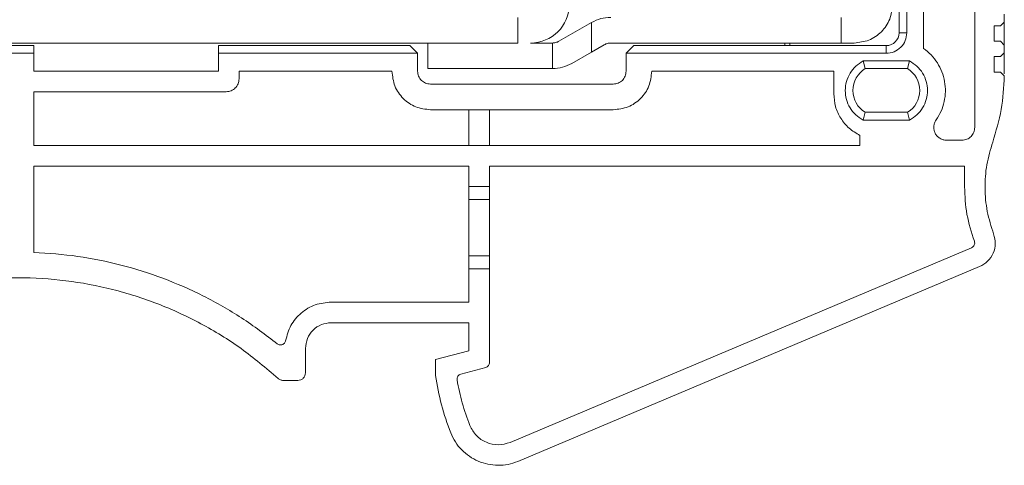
# Model space of a CAD drawing. Header units: millimetres. Extents: x -5 to 292, y -5 to 205.
# Tile 5 of 13: x 81 to 138, y 87 to 114. Entities that reach past the tile are written whole.
import ezdxf

# ---------------------------------------------------------------- set-up
doc = ezdxf.new("R2010")
doc.units = ezdxf.units.MM
doc.layers.get('0').update_dxf_attribs({"lineweight": 30})

msp = doc.modelspace()

# ---------------------------------------------------------------- linework, layer by layer
at = {"color": 7, "linetype": 'Continuous', "lineweight": 15}
for p, q in [((133.588, 111.824), (133.588, 127.889)), ((136.588, 127.889), (136.588, 107.21)), ((132.613, 125.639), (132.613, 112.739)), ((132.163, 125.189), (132.163, 112.739)), ((109.888, 113.641), (109.888, 112.141)), ((114.193, 113.341), (112.289, 112.242)), ((114.194, 111.609), (114.193, 113.341)), ((128.788, 112.141), (128.788, 113.641)), ((138.087, 113.144), (138.312, 113.369)), ((138.312, 113.819), (138.312, 113.369)), ((138.312, 113.369), (138.312, 112.019)), ((138.087, 113.144), (137.712, 113.144)), ((137.712, 112.244), (137.712, 113.144)), ((132.163, 112.739), (132.613, 112.739)), ((137.712, 112.244), (138.087, 112.244)), ((138.312, 112.019), (138.087, 112.244)), ((51.237, 112.141), (109.888, 112.141)), ((81.612, 111.989), (79.962, 111.989)), ((81.612, 111.539), (81.612, 111.989)), ((92.405, 111.989), (92.405, 111.539)), ((103.587, 111.989), (92.405, 111.989)), ((104.037, 111.539), (103.587, 111.989)), ((104.638, 110.641), (104.638, 112.141)), ((111.914, 112.141), (110.638, 112.141)), ((111.914, 112.141), (111.914, 110.641)), ((113.039, 110.943), (114.194, 111.609)), ((114.194, 111.609), (114.941, 112.041)), ((115.316, 112.141), (128.788, 112.141)), ((116.666, 111.989), (116.216, 111.539)), ((131.413, 111.989), (116.666, 111.989)), ((125.488, 111.989), (125.488, 112.141)), ((125.788, 111.989), (125.788, 112.141)), ((129.537, 112.141), (128.788, 112.141)), ((131.413, 111.539), (131.413, 111.989)), ((138.312, 112.019), (138.312, 111.569)), ((81.612, 111.539), (79.962, 111.539)), ((81.612, 110.493), (81.612, 111.539)), ((92.405, 111.539), (92.405, 110.493)), ((104.037, 111.539), (92.405, 111.539)), ((104.037, 110.489), (104.037, 111.539)), ((116.216, 111.539), (116.216, 110.489)), ((131.413, 111.539), (116.216, 111.539)), ((130.068, 111.092), (132.774, 111.093)), ((130.068, 111.092), (130.186, 110.642)), ((132.655, 110.643), (132.774, 111.093)), ((138.087, 111.344), (137.712, 111.344)), ((137.712, 110.444), (137.712, 111.344)), ((138.087, 111.344), (138.312, 111.569)), ((138.312, 111.569), (138.312, 110.331)), ((92.405, 110.493), (81.612, 110.493)), ((93.605, 110.489), (102.537, 110.489)), ((93.605, 110.043), (93.605, 110.489)), ((104.638, 110.641), (111.914, 110.641)), ((117.716, 110.489), (128.347, 110.489)), ((128.347, 110.489), (128.347, 109.174)), ((130.186, 110.642), (132.655, 110.643)), ((137.712, 110.444), (138.087, 110.444)), ((138.312, 110.217), (138.087, 110.444)), ((115.466, 109.739), (104.787, 109.739)), ((81.612, 109.293), (92.855, 109.293)), ((81.612, 106.143), (81.612, 109.293)), ((104.787, 108.239), (115.466, 108.239)), ((107.037, 108.239), (107.037, 106.143)), ((108.237, 106.143), (108.237, 108.239)), ((130.181, 108.089), (130.062, 107.639)), ((132.78, 107.639), (130.062, 107.639)), ((132.661, 108.089), (130.181, 108.089)), ((132.78, 107.639), (132.661, 108.089)), ((129.872, 106.743), (129.872, 106.143)), ((135.838, 106.46), (134.941, 106.46)), ((129.872, 106.143), (81.612, 106.143)), ((81.612, 104.943), (107.037, 104.943)), ((81.612, 99.901), (81.612, 104.943)), ((107.037, 104.943), (107.037, 103.743)), ((108.237, 104.943), (135.987, 104.943)), ((108.237, 103.743), (108.237, 104.943)), ((135.987, 103.739), (135.987, 104.943)), ((107.037, 103.743), (108.237, 103.743)), ((107.037, 103.743), (107.037, 102.993)), ((108.237, 102.993), (108.237, 103.743)), ((108.237, 102.993), (107.037, 102.993)), ((107.037, 102.993), (107.037, 99.693)), ((108.237, 99.693), (108.237, 102.993)), ((136.399, 100.175), (109.434, 88.785)), ((107.037, 99.693), (108.237, 99.693)), ((107.037, 99.693), (107.037, 98.943)), ((108.237, 98.943), (108.237, 99.693)), ((136.866, 99.07), (109.886, 87.674)), ((107.037, 98.943), (107.037, 96.993)), ((108.237, 98.943), (107.037, 98.943)), ((108.237, 93.466), (108.237, 98.943)), ((107.037, 96.993), (98.985, 96.993)), ((107.037, 95.789), (98.985, 95.789)), ((107.037, 95.789), (107.037, 94.152)), ((97.485, 94.289), (97.485, 92.864)), ((105.087, 93.63), (107.037, 94.152)), ((105.087, 93.63), (105.087, 92.702)), ((106.558, 92.786), (108.019, 93.177)), ((97.035, 92.414), (96.187, 92.414))]:
    msp.add_line(p, q, dxfattribs=at)
for centre, radius, start, end in [((110.638, 114.391), 2.25, 270.00285, 359.98825), ((131.413, 112.739), 0.75, 270, 360), ((130.971, 109.364), 1.5, 121.54246, 238.2137), ((131.871, 109.364), 1.5, 301.79252, 58.46376)]:
    msp.add_arc(centre, radius, start, end, dxfattribs=at)
for points, knots in [([(131.787, 114.396), (131.754, 114.1), (131.687, 113.51), (131.167, 112.764), (130.422, 112.243), (129.832, 112.175), (129.537, 112.141)], [0, 0, 0, 0, 0.25, 0.5, 0.75, 1, 1, 1, 1]), ([(114.193, 113.341), (114.37, 113.428), (114.725, 113.602), (115.119, 113.628), (115.316, 113.641)], [0, 0, 0, 0, 0.5, 1, 1, 1, 1]), ([(112.289, 112.242), (112.23, 112.212), (112.109, 112.153), (111.98, 112.145), (111.914, 112.141)], [0, 0, 0, 0, 0.493479, 1, 1, 1, 1]), ([(132.613, 112.739), (132.595, 112.582), (132.559, 112.267), (132.282, 111.871), (131.885, 111.593), (131.571, 111.557), (131.413, 111.539)], [0, 0, 0, 0, 0.249999, 0.499998, 0.749999, 1, 1, 1, 1]), ([(114.941, 112.041), (115, 112.07), (115.119, 112.128), (115.25, 112.137), (115.316, 112.141)], [0, 0, 0, 0, 0.500003, 1, 1, 1, 1]), ([(134.327, 107.641), (134.43, 107.808), (134.638, 108.143), (134.817, 108.71), (134.89, 109.298), (134.844, 109.889), (134.685, 110.46), (134.415, 110.987), (134.053, 111.459), (133.743, 111.702), (133.588, 111.824)], [0, 0, 0, 0, 0.125, 0.25, 0.375, 0.5, 0.625, 0.75, 0.875, 1, 1, 1, 1]), ([(130.062, 107.639), (129.912, 107.734), (129.612, 107.923), (129.28, 108.347), (129.068, 108.837), (128.997, 109.368), (129.07, 109.898), (129.284, 110.387), (129.617, 110.81), (129.918, 110.998), (130.068, 111.092)], [0, 0, 0, 0, 0.125, 0.25, 0.375, 0.500001, 0.625, 0.75, 0.875001, 1, 1, 1, 1]), ([(132.774, 111.093), (132.924, 110.998), (133.224, 110.81), (133.558, 110.387), (133.772, 109.898), (133.845, 109.368), (133.774, 108.837), (133.561, 108.347), (133.23, 107.923), (132.93, 107.734), (132.78, 107.639)], [0, 0, 0, 0, 0.125, 0.25, 0.375, 0.5, 0.625, 0.75, 0.875, 1, 1, 1, 1]), ([(102.537, 110.489), (102.571, 110.194), (102.638, 109.605), (103.159, 108.861), (103.902, 108.341), (104.492, 108.273), (104.787, 108.239)], [0, 0, 0, 0, 0.25, 0.5, 0.75, 1, 1, 1, 1]), ([(104.787, 109.739), (104.689, 109.75), (104.492, 109.773), (104.244, 109.946), (104.071, 110.194), (104.048, 110.391), (104.037, 110.489)], [0, 0, 0, 0, 0.25, 0.500001, 0.749999, 1, 1, 1, 1]), ([(111.914, 110.641), (112.113, 110.654), (112.5, 110.679), (112.863, 110.856), (113.039, 110.943)], [0, 0, 0, 0, 0.512801, 1, 1, 1, 1]), ([(116.216, 110.489), (116.205, 110.391), (116.182, 110.194), (116.009, 109.946), (115.761, 109.773), (115.564, 109.75), (115.466, 109.739)], [0, 0, 0, 0, 0.250001, 0.499999, 0.75, 1, 1, 1, 1]), ([(115.466, 108.239), (115.761, 108.273), (116.351, 108.341), (117.094, 108.861), (117.615, 109.605), (117.682, 110.194), (117.716, 110.489)], [0, 0, 0, 0, 0.25, 0.5, 0.75, 1, 1, 1, 1]), ([(93.605, 110.043), (93.593, 109.945), (93.571, 109.748), (93.397, 109.5), (93.15, 109.327), (92.953, 109.304), (92.855, 109.293)], [0, 0, 0, 0, 0.250001, 0.499999, 0.75, 1, 1, 1, 1]), ([(138.312, 110.217), (138.278, 109.558), (138.211, 108.242), (137.826, 106.981), (137.633, 106.35)], [0, 0, 0, 0, 0.5, 1, 1, 1, 1]), ([(128.347, 109.174), (128.368, 108.922), (128.408, 108.417), (128.734, 107.723), (129.218, 107.128), (129.654, 106.871), (129.872, 106.743)], [0, 0, 0, 0, 0.25, 0.5, 0.75, 1, 1, 1, 1]), ([(134.941, 106.46), (134.872, 106.466), (134.736, 106.476), (134.547, 106.562), (134.386, 106.691), (134.267, 106.86), (134.197, 107.055), (134.184, 107.26), (134.222, 107.464), (134.292, 107.582), (134.327, 107.641)], [0, 0, 0, 0, 0.124999, 0.249999, 0.375001, 0.5, 0.625, 0.750001, 0.875001, 1, 1, 1, 1]), ([(136.588, 107.21), (136.577, 107.112), (136.555, 106.915), (136.381, 106.668), (136.133, 106.494), (135.937, 106.472), (135.838, 106.46)], [0, 0, 0, 0, 0.249999, 0.5, 0.75, 1, 1, 1, 1]), ([(137.687, 100.978), (137.548, 101.414), (137.271, 102.286), (137.153, 103.659), (137.243, 105.034), (137.503, 105.912), (137.633, 106.35)], [0, 0, 0, 0, 0.25, 0.5, 0.75, 1, 1, 1, 1]), ([(135.987, 103.739), (136.012, 103.195), (136.061, 102.109), (136.396, 101.074), (136.563, 100.557)], [0, 0, 0, 0, 0.5, 1, 1, 1, 1]), ([(136.866, 99.07), (137.034, 99.164), (137.37, 99.352), (137.691, 99.846), (137.828, 100.418), (137.734, 100.791), (137.687, 100.978)], [0, 0, 0, 0, 0.250001, 0.5, 0.75, 1, 1, 1, 1]), ([(136.563, 100.557), (136.573, 100.52), (136.592, 100.445), (136.564, 100.331), (136.5, 100.232), (136.433, 100.194), (136.399, 100.175)], [0, 0, 0, 0, 0.249999, 0.499998, 0.749995, 1, 1, 1, 1]), ([(95.836, 94.555), (95.153, 95.075), (93.785, 96.117), (91.536, 97.388), (89.175, 98.428), (86.713, 99.2), (84.184, 99.725), (82.469, 99.843), (81.612, 99.901)], [0, 0, 0, 0, 0.166667, 0.333333, 0.5, 0.666667, 0.833333, 1, 1, 1, 1]), ([(65.546, 92.532), (66.251, 93.131), (67.661, 94.329), (70.037, 95.779), (72.558, 96.946), (75.208, 97.788), (77.94, 98.3), (80.715, 98.471), (83.489, 98.3), (86.221, 97.788), (88.871, 96.946), (91.392, 95.779), (93.768, 94.329), (95.179, 93.131), (95.884, 92.532)], [0, 0, 0, 0, 0.0833334, 0.1666667, 0.25, 0.3333333, 0.4166667, 0.5, 0.5833333, 0.6666667, 0.75, 0.8333333, 0.9166667, 1, 1, 1, 1]), ([(98.985, 96.993), (98.669, 96.961), (98.036, 96.896), (97.208, 96.392), (96.574, 95.658), (96.406, 95.045), (96.322, 94.738)], [0, 0, 0, 0, 0.25, 0.5, 0.75, 1, 1, 1, 1]), ([(97.485, 94.289), (97.508, 94.486), (97.553, 94.879), (97.9, 95.375), (98.396, 95.721), (98.789, 95.767), (98.985, 95.789)], [0, 0, 0, 0, 0.25, 0.5, 0.75, 1, 1, 1, 1]), ([(96.322, 94.738), (96.316, 94.712), (96.303, 94.662), (96.26, 94.595), (96.203, 94.541), (96.133, 94.503), (96.056, 94.485), (95.977, 94.488), (95.901, 94.51), (95.858, 94.54), (95.836, 94.555)], [0, 0, 0, 0, 0.124999, 0.249999, 0.374999, 0.499999, 0.625, 0.749999, 0.875, 1, 1, 1, 1]), ([(108.237, 93.466), (108.234, 93.433), (108.228, 93.369), (108.18, 93.282), (108.11, 93.212), (108.049, 93.189), (108.019, 93.177)], [0, 0, 0, 0, 0.249999, 0.499998, 0.749999, 1, 1, 1, 1]), ([(97.485, 92.864), (97.478, 92.805), (97.465, 92.687), (97.361, 92.538), (97.212, 92.434), (97.094, 92.421), (97.035, 92.414)], [0, 0, 0, 0, 0.25, 0.5, 0.75, 1, 1, 1, 1]), ([(105.97, 89.342), (105.771, 89.889), (105.374, 90.981), (105.183, 92.128), (105.087, 92.702)], [0, 0, 0, 0, 0.5, 1, 1, 1, 1]), ([(106.339, 92.446), (106.337, 92.483), (106.333, 92.557), (106.378, 92.661), (106.454, 92.745), (106.523, 92.772), (106.558, 92.786)], [0, 0, 0, 0, 0.2500007, 0.5000004, 0.7499997, 1, 1, 1, 1]), ([(95.884, 92.532), (95.905, 92.514), (95.948, 92.479), (96.024, 92.442), (96.104, 92.419), (96.159, 92.416), (96.187, 92.414)], [0, 0, 0, 0, 0.250001, 0.499999, 0.749998, 1, 1, 1, 1]), ([(107.084, 89.786), (106.925, 90.22), (106.606, 91.087), (106.428, 91.993), (106.339, 92.446)], [0, 0, 0, 0, 0.5, 1, 1, 1, 1]), ([(109.434, 88.785), (109.205, 88.721), (108.745, 88.593), (108.034, 88.758), (107.423, 89.157), (107.197, 89.576), (107.084, 89.786)], [0, 0, 0, 0, 0.2499996, 0.5000002, 0.7499997, 1, 1, 1, 1]), ([(109.886, 87.674), (109.699, 87.61), (109.325, 87.482), (108.731, 87.435), (108.14, 87.496), (107.573, 87.675), (107.051, 87.96), (106.598, 88.343), (106.22, 88.805), (106.053, 89.163), (105.97, 89.342)], [0, 0, 0, 0, 0.125, 0.25, 0.375, 0.5, 0.625, 0.75, 0.875, 1, 1, 1, 1])]:
    msp.add_open_spline(points, degree=3, knots=knots, dxfattribs=at)

doc.saveas('drawing.dxf')
